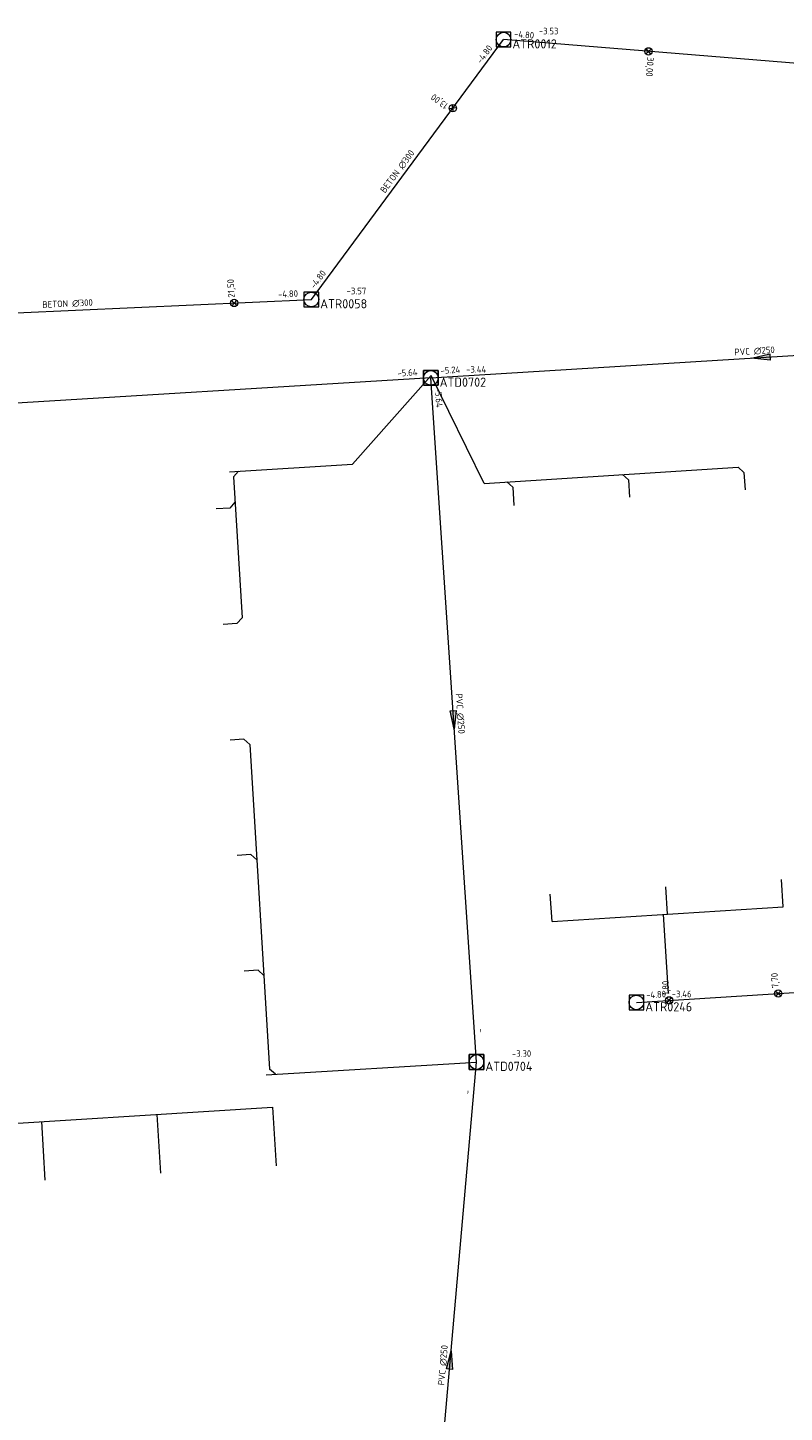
# Model space of a CAD drawing. Header units: metres. Extents: x 162232 to 162755, y 502539 to 502988.
# Tile 41 of 64: x 162516 to 162558, y 502814 to 502890. Entities that reach past the tile are written whole.
import ezdxf

# ---------------------------------------------------------------- set-up
doc = ezdxf.new("R2010")
doc.units = ezdxf.units.M
doc.header["$LTSCALE"] = 0.001
for name, color, linetype, lineweight in [('B-WE-RI-HWA_BOB-T18', 150, 'Continuous', 0), ('B-WE-RI-HWA_HUISAANSLUITING_PVC_125-G', 150, 'Continuous', 13), ('B-WE-RI-HWA_HULPSTUK_INLAAT-S', 150, 'Continuous', 13), ('B-WE-RI-HWA_HULPSTUK_INLAAT-T18', 150, 'Continuous', 0), ('B-WE-RI-HWA_MATERIAAL-T18', 150, 'Continuous', 0), ('B-WE-RI-HWA_PUTDEKSELHOOGTE-T18', 150, 'Continuous', 0), ('B-WE-RI-HWA_PUTNUMMER-T25', 150, 'Continuous', 0), ('B-WE-RI-HWA_RIOOLPUT_INSPECTIEPUT-S', 150, 'Continuous', 13), ('B-WE-RI-HWA_TRANSPORTLEIDING_BETON_300-G', 150, 'Continuous', 13), ('B-WE-RI-VWA_BOB-T18', 20, 'Continuous', 0), ('B-WE-RI-VWA_HUISAANSLUITING_PVC_125-G', 20, 'Continuous', 13), ('B-WE-RI-VWA_HUISAANSLUITING_PVC_160-G', 20, 'Continuous', 13), ('B-WE-RI-VWA_MATERIAAL-T18', 20, 'Continuous', 0), ('B-WE-RI-VWA_PUTDEKSELHOOGTE-T18', 20, 'Continuous', 0), ('B-WE-RI-VWA_PUTNUMMER-T25', 20, 'Continuous', 0), ('B-WE-RI-VWA_RIOOLPUT_INSPECTIEPUT-S', 20, 'Continuous', 13), ('B-WE-RI-VWA_STROOMRICHTING-S', 20, 'Continuous', 13), ('B-WE-RI-VWA_TRANSPORTLEIDING_PVC_250-G', 20, 'Continuous', 13), ('Default', 7, 'Continuous', 0)]:
    doc.layers.add(name, color=color, linetype=linetype, lineweight=lineweight)
doc.styles.add('NLCS-ISO', font='NLCS-ISO.ttf')

# ---------------------------------------------------------------- blocks, each defined once
blk = doc.blocks.new('SRI-STROOMRICHTING-SO')
at = {"layer": 'Default', "linetype": 'Continuous'}
blk.add_hatch(color=256, dxfattribs=at).paths.add_polyline_path([(-0.0025, 0.00083), (-0.0025, -0.00083), (0.0025, 0)])
at = {"flags": 128}
blk.add_lwpolyline([(0.0025, 0), (-0.0025, -0.00083), (-0.0025, 0.00083), (0.0025, 0)], dxfattribs=at)
blk = doc.blocks.new('B-SRI-PUT_VWA-SO')
at = {"flags": 128}
for points in [[(-0.002, 0.002), (0.002, 0.002), (0.002, -0.002), (-0.002, -0.002), (-0.002, 0.002)], [(0.002, -0.002), (0.002, 0.002), (-0.002, 0.002), (-0.002, -0.002), (0.002, -0.002)]]:
    blk.add_lwpolyline(points, dxfattribs=at)
blk.add_circle((0, 0), 0.002)
blk = doc.blocks.new('B-SRI-PUT_HWA-SO')
at = {"flags": 128}
blk.add_lwpolyline([(-0.002, -0.002), (0.002, -0.002), (0.002, 0.002), (-0.002, 0.002), (-0.002, -0.002)], dxfattribs=at)
blk.add_circle((0, 0), 0.002)
blk = doc.blocks.new('SRI-HULP_INLAAT-SO')
for p, q in [((-0.00071, 0.00071), (0.00071, -0.00071)), ((-0.00071, -0.00071), (0.00071, 0.00071))]:
    blk.add_line(p, q)
blk.add_circle((0, 0), 0.001)

msp = doc.modelspace()

# ---------------------------------------------------------------- linework, layer by layer
at = {"layer": 'B-WE-RI-HWA_HUISAANSLUITING_PVC_125-G', "flags": 128}
for points in [[(162557.521, 502841.747), (162557.426, 502843.243)], [(162544.946, 502840.95), (162544.851, 502842.447)], [(162551.234, 502841.348), (162551.139, 502842.845)], [(162544.946, 502840.95), (162557.521, 502841.747)], [(162550.999, 502841.334), (162551.271, 502837.043)], [(162511.818, 502829.736), (162529.737, 502830.849)], [(162523.449, 502830.459), (162523.647, 502827.265)], [(162529.737, 502830.849), (162529.935, 502827.655)], [(162517.161, 502830.068), (162517.359, 502826.874)]]:
    msp.add_lwpolyline(points, dxfattribs=at)
at = {"layer": 'B-WE-RI-HWA_TRANSPORTLEIDING_BETON_300-G', "flags": 128}
for points in [[(162531.851, 502874.805), (162542.307, 502888.946)], [(162580.097, 502885.874), (162542.307, 502888.946)], [(162506.171, 502873.636), (162531.851, 502874.805)], [(162549.535, 502836.552), (162583.352, 502838.694)]]:
    msp.add_lwpolyline(points, dxfattribs=at)
at = {"layer": 'B-WE-RI-VWA_HUISAANSLUITING_PVC_125-G', "flags": 128}
for points in [[(162541.25, 502864.794), (162555.065, 502865.674)], [(162555.065, 502865.674), (162555.384, 502865.393)], [(162527.612, 502865.147), (162527.893, 502865.465)], [(162527.612, 502865.147), (162528.079, 502857.489)], [(162542.49, 502864.873), (162542.808, 502864.592)], [(162548.778, 502865.273), (162549.097, 502864.993)], [(162549.097, 502864.993), (162549.157, 502864.045)], [(162555.384, 502865.393), (162555.444, 502864.446)], [(162542.808, 502864.592), (162542.872, 502863.594)], [(162527.415, 502863.455), (162526.666, 502863.409)], [(162527.696, 502863.772), (162527.415, 502863.455)], [(162528.079, 502857.489), (162527.798, 502857.172)], [(162527.798, 502857.172), (162527.049, 502857.126)], [(162528.182, 502850.879), (162527.433, 502850.833)], [(162528.499, 502850.597), (162528.182, 502850.879)], [(162528.499, 502850.597), (162529.577, 502832.926)], [(162528.565, 502844.596), (162527.816, 502844.55)], [(162528.883, 502844.314), (162528.565, 502844.596)], [(162528.949, 502838.303), (162528.2, 502838.257)], [(162529.266, 502838.021), (162528.949, 502838.303)], [(162529.895, 502832.645), (162529.577, 502832.926)]]:
    msp.add_lwpolyline(points, dxfattribs=at)
at = {"layer": 'B-WE-RI-VWA_HUISAANSLUITING_PVC_160-G', "flags": 128}
for points in [[(162534.098, 502865.843), (162538.367, 502870.667)], [(162541.25, 502864.794), (162538.367, 502870.667)], [(162527.394, 502865.434), (162534.098, 502865.843)], [(162529.396, 502832.614), (162540.838, 502833.312)]]:
    msp.add_lwpolyline(points, dxfattribs=at)
at = {"layer": 'B-WE-RI-VWA_TRANSPORTLEIDING_PVC_250-G', "flags": 128}
for points in [[(162538.351, 502870.538), (162574.259, 502872.747)], [(162538.351, 502870.538), (162488.532, 502867.494)], [(162540.838, 502833.312), (162538.351, 502870.538)], [(162537.988, 502800.888), (162540.838, 502833.312)]]:
    msp.add_lwpolyline(points, dxfattribs=at)

# ---------------------------------------------------------------- block references
at = {"layer": 'B-WE-RI-HWA_HULPSTUK_INLAAT-S', "linetype": 'Continuous', "lineweight": 0, "xscale": 200, "yscale": 200}
for p, rotation in [((162550.196, 502888.305), 175.3525681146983), ((162539.55, 502885.218), 53.52039986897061), ((162527.655, 502874.614), 2.606408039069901), ((162557.254, 502837.041), 3.624325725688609), ((162551.316, 502836.665), 3.624325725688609)]:
    msp.add_blockref('SRI-HULP_INLAAT-SO', p, dxfattribs=dict(at, rotation=rotation))
at = {"layer": 'B-WE-RI-HWA_RIOOLPUT_INSPECTIEPUT-S', "linetype": 'Continuous', "lineweight": 0, "xscale": 200, "yscale": 200}
for p in [(162542.307, 502888.946), (162531.851, 502874.805), (162549.535, 502836.552)]:
    msp.add_blockref('B-SRI-PUT_HWA-SO', p, dxfattribs=at)
at = {"layer": 'B-WE-RI-VWA_RIOOLPUT_INSPECTIEPUT-S', "linetype": 'Continuous', "lineweight": 0, "xscale": 200, "yscale": 200}
for p in [(162538.351, 502870.538), (162540.838, 502833.312)]:
    msp.add_blockref('B-SRI-PUT_VWA-SO', p, dxfattribs=at)
at = {"layer": 'B-WE-RI-VWA_STROOMRICHTING-S', "linetype": 'Continuous', "lineweight": 0}
for p, xscale, yscale, rotation in [((162556.305, 502871.643), 200.0000000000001, 200.0000000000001, 183.5203039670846), ((162539.595, 502851.925), 200, 200, 273.8221449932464), ((162539.413, 502817.1), 200, 200, 84.97673406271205)]:
    msp.add_blockref('SRI-STROOMRICHTING-SO', p, dxfattribs=dict(at, xscale=xscale, yscale=yscale, rotation=rotation))

# ---------------------------------------------------------------- texts
at = {"layer": 'B-WE-RI-HWA_BOB-T18', "linetype": 'Continuous', "lineweight": 0, "char_height": 0.36, "attachment_point": 7, "line_spacing_factor": 0.8, "style": 'NLCS-ISO'}
for insert, rotation in [((162542.87, 502889.082), 355.35257), ((162541.091, 502887.606), 53.5204), ((162532.032, 502875.355), 53.5204), ((162530.045, 502874.904), 2.60641), ((162550.072, 502836.768), 3.62433)]:
    msp.add_mtext('{\\C256;-4.80}', dxfattribs=dict(at, insert=insert, rotation=rotation))
at = {"layer": 'B-WE-RI-HWA_HULPSTUK_INLAAT-T18', "linetype": 'Continuous', "lineweight": 0, "char_height": 0.36, "attachment_point": 7, "line_spacing_factor": 0.8, "style": 'NLCS-ISO'}
for s, insert, rotation in [('{\\C256;30,00}', (162550.053, 502888.015), 265.35257), ('{\\C256;13,00}', (162539.38, 502885.492), 143.5204), ('{\\C256;21,50}', (162527.76, 502874.919), 92.60641), ('{\\C256;1,80}', (162551.416, 502836.972), 93.62433), ('{\\C256;7,70}', (162557.354, 502837.348), 93.62433)]:
    msp.add_mtext(s, dxfattribs=dict(at, insert=insert, rotation=rotation))
at = {"layer": 'B-WE-RI-HWA_MATERIAAL-T18', "linetype": 'Continuous', "lineweight": 0, "char_height": 0.36, "attachment_point": 8, "line_spacing_factor": 0.8, "style": 'NLCS-ISO'}
for insert, rotation in [((162536.691, 502881.655), 53.5204), ((162518.595, 502874.383), 2.60641)]:
    msp.add_mtext('{\\C256;BETON ∅300}', dxfattribs=dict(at, insert=insert, rotation=rotation))
at = {"layer": 'B-WE-RI-HWA_PUTDEKSELHOOGTE-T18', "linetype": 'Continuous', "lineweight": 0, "char_height": 0.36, "attachment_point": 7, "line_spacing_factor": 0.8, "style": 'NLCS-ISO'}
for s, insert in [('{\\C256;-3.53}', (162544.227, 502889.227)), ('{\\C256;-3.57}', (162533.771, 502875.086)), ('{\\C256;-3.46}', (162551.455, 502836.833))]:
    msp.add_mtext(s, dxfattribs=dict(at, insert=insert))
at = {"layer": 'B-WE-RI-HWA_PUTNUMMER-T25', "linetype": 'Continuous', "lineweight": 0, "char_height": 0.5, "attachment_point": 7, "line_spacing_factor": 0.8, "style": 'NLCS-ISO'}
for s, insert in [('{\\C256;ATR0012}', (162542.787, 502888.461)), ('{\\C256;ATR0058}', (162532.331, 502874.32)), ('{\\C256;ATR0246}', (162550.015, 502836.067))]:
    msp.add_mtext(s, dxfattribs=dict(at, insert=insert))
at = {"layer": 'B-WE-RI-VWA_BOB-T18', "linetype": 'Continuous', "lineweight": 0, "char_height": 0.36, "attachment_point": 7, "line_spacing_factor": 0.8, "style": 'NLCS-ISO'}
for s, insert, rotation in [('{\\C256;-5.64}', (162536.543, 502870.609), 3.49649), ('{\\C256;-5.24}', (162538.889, 502870.753), 3.5203), ('{\\C256;-5.64}', (162538.568, 502870.001), 273.82214), ('{\\C256;-}', (162540.899, 502835.12), 273.82214), ('{\\C256;-}', (162540.5, 502831.535), 84.97673)]:
    msp.add_mtext(s, dxfattribs=dict(at, insert=insert, rotation=rotation))
at = {"layer": 'B-WE-RI-VWA_MATERIAAL-T18', "linetype": 'Continuous', "lineweight": 0, "char_height": 0.36, "attachment_point": 8, "line_spacing_factor": 0.8, "style": 'NLCS-ISO'}
for insert, rotation in [((162555.976, 502871.804), 3.5203), ((162539.754, 502852.255), 273.82214), ((162539.205, 502816.799), 84.97673)]:
    msp.add_mtext('{\\C256;PVC ∅250}', dxfattribs=dict(at, insert=insert, rotation=rotation))
at = {"layer": 'B-WE-RI-VWA_PUTDEKSELHOOGTE-T18', "linetype": 'Continuous', "lineweight": 0, "char_height": 0.36, "attachment_point": 7, "line_spacing_factor": 0.8, "style": 'NLCS-ISO'}
for s, insert in [('{\\C256;-3.44}', (162540.271, 502870.819)), ('{\\C256;-3.30}', (162542.758, 502833.593))]:
    msp.add_mtext(s, dxfattribs=dict(at, insert=insert))
at = {"layer": 'B-WE-RI-VWA_PUTNUMMER-T25', "linetype": 'Continuous', "lineweight": 0, "char_height": 0.5, "attachment_point": 7, "line_spacing_factor": 0.8, "style": 'NLCS-ISO'}
for s, insert in [('{\\C256;ATD0702}', (162538.831, 502870.053)), ('{\\C256;ATD0704}', (162541.318, 502832.827))]:
    msp.add_mtext(s, dxfattribs=dict(at, insert=insert))

doc.saveas('drawing.dxf')
